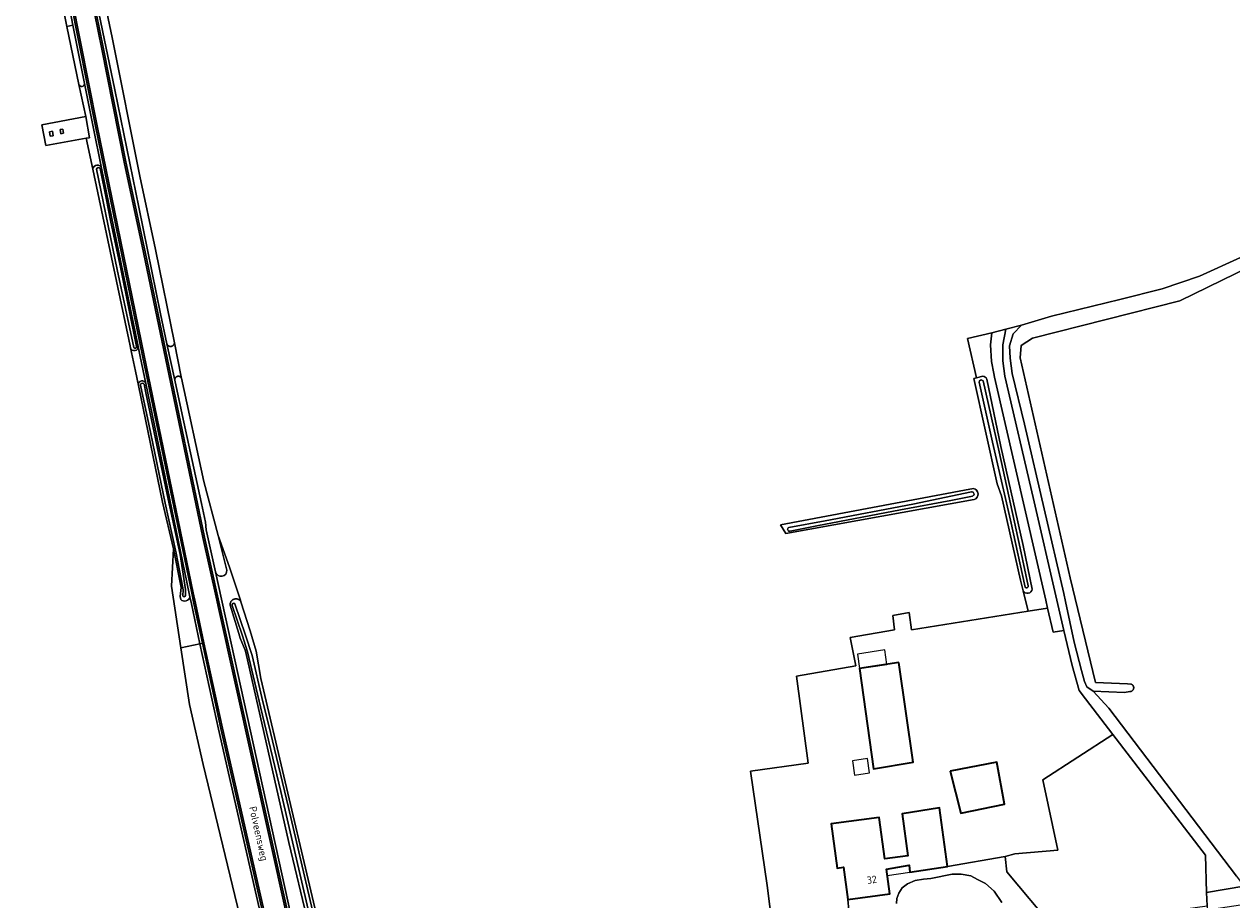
# Model space of a CAD drawing. Extents: x 199200 to 204075, y 460125 to 464703.
# Tile 139 of 174: x 202944 to 203236, y 462927 to 463139. Entities that reach past the tile are written whole.
import ezdxf
from ezdxf.enums import TextEntityAlignment as Align

# ---------------------------------------------------------------- set-up
doc = ezdxf.new("R2010")
doc.units = 0
for name, color, linetype, lineweight in [('B-WE-GR-BOS_LOOF-GV', 40, 'Continuous', 13), ('B-WE-GR-GRAS-GV', 60, 'Continuous', 13), ('B-WE-GR-HOUTWAL-GV', 40, 'Continuous', 13), ('B-WE-OG-BEBOUWING-GV', 7, 'Continuous', 35), ('B-WE-OG-BEBOUWING-T18', 10, 'Continuous', 18), ('B-WE-OG-BEBOUWING_LAGE TRAFO-GV', 7, 'Continuous', 18), ('B-WE-OG-BEBOUWING_LUIFEL-GV', 7, 'Continuous', 18), ('B-WE-OG-TERREIN_CULTUURSCHEIDING-GV', 7, 'Continuous', 18), ('B-WE-OG-TERREIN_ERF-GV', 7, 'Continuous', 18), ('B-WE-OG-TERREIN_ONBEGROEID-GV', 7, 'Continuous', 18), ('B-WE-OG-TOPOGRAFIE-T18', 10, 'Continuous', 18), ('B-WE-OG-WATER_GREPPEL-GV', 160, 'Continuous', 18), ('B-WE-OG-WATER_SLOOT-GV', 120, 'Continuous', 18), ('B-WE-OG-WEG-GV', 7, 'Continuous', 18), ('B-WE-VH-VERHARDING_ASFALT-GV', 252, 'Continuous', 18), ('B-WE-VH-VERHARDING_BETONSTRAATSTEEN-GV', 252, 'Continuous', 18), ('B-WE-VH-VERHARDING_GRASBETONSTEEN-GV', 70, 'Continuous', 18)]:
    doc.layers.add(name, color=color, linetype=linetype, lineweight=lineweight)
doc.styles.add('NLCS-ISO-M1000-T18', font='NLCS-ISO.ttf', dxfattribs={"height": 1.8})

msp = doc.modelspace()

# ---------------------------------------------------------------- linework, layer by layer
at = {"layer": 'B-WE-GR-BOS_LOOF-GV', "flags": 128}
for points in [[(202990.712, 462968.814), (202986.258, 462989.468), (202981.634, 462988.474), (202983.731, 462974.757), (202987.069, 462960.216), (203005.989, 462881.814), (203006.971, 462881.965), (203008.449, 462882.888), (203008.972, 462884.302), (203009.422, 462886.611), (203009.534, 462888.282), (203006.575, 462900.041), (203003.025, 462914.932)], [(203181.156, 462937.978), (203181.531, 462934.221), (203192.758, 462920.859), (203203.135, 462922.293), (203230.008, 462926.008), (203229.902, 462929.238), (203229.604, 462938.28), (203207.18, 462967.505), (203190.282, 462956.499), (203193.877, 462939.499), (203183.476, 462938.646)]]:
    msp.add_lwpolyline(points, close=True, dxfattribs=at)
at = {"layer": 'B-WE-GR-GRAS-GV', "flags": 128}
for points in [[(202959.948, 463160.407), (202965.003, 463136.19), (202971.719, 463102.675), (202975.488, 463084.859), (202980.063, 463062.276), (202981.732, 463054.037), (202981.797, 463053.736), (202987.191, 463028.7), (202990.678, 463015.641), (202993.388, 463008.011), (202996.061, 463000), (202996.184, 462999.611), (202998.422, 462992.558), (202999.872, 462987.635), (203000.984, 462981.093), (203018.627, 462906.024)], [(203005.989, 462881.814), (202987.069, 462960.216), (202983.731, 462974.757), (202981.634, 462988.474), (202979.355, 463003.38), (202979.872, 463012.482), (202977.178, 463023.702), (202971.359, 463051.99), (202970.646, 463055.455), (202969.454, 463061.09), (202969.351, 463061.578), (202960.356, 463104.3), (202958.729, 463111.822), (202948.932, 463110.1), (202947.989, 463115.107), (202958.594, 463117.071), (202956.964, 463124.86), (202954.032, 463138.877), (202952.873, 463144.414)], [(203287.569, 463103.792), (203223.407, 463072.501), (203187.756, 463063.419), (203185.045, 463061.657), (203184.775, 463058.675), (203196.839, 463005.402), (203203.049, 462980.082), (203210.715, 462979.774), (203211.585, 462979.704), (203211.618, 462979.694), (203211.676, 462979.673), (203211.731, 462979.648), (203211.785, 462979.62), (203211.837, 462979.588), (203211.887, 462979.553), (203211.935, 462979.514), (203211.98, 462979.473), (203212.022, 462979.429), (203212.061, 462979.382), (203212.097, 462979.332), (203212.129, 462979.281), (203212.158, 462979.227), (203212.184, 462979.172), (203212.206, 462979.115), (203212.224, 462979.056), (203212.238, 462978.997), (203212.248, 462978.937), (203212.255, 462978.876), (203212.257, 462978.815), (203212.255, 462978.754), (203212.25, 462978.693), (203212.24, 462978.633), (203212.227, 462978.574), (203212.209, 462978.515), (203212.188, 462978.458), (203212.163, 462978.402), (203212.135, 462978.348), (203212.103, 462978.296), (203212.067, 462978.246), (203212.029, 462978.199), (203211.987, 462978.154), (203211.943, 462978.112), (203211.896, 462978.073), (203211.847, 462978.038), (203211.795, 462978.005), (203211.741, 462977.976), (203211.686, 462977.951), (203211.629, 462977.929), (203211.318, 462977.878), (203210.047, 462977.671), (203202.461, 462977.976), (203206.237, 462973.84), (203237.102, 462933.187)], [(203125.411, 462916.376), (203123.509, 462930.955), (203119.539, 462958.655), (203133.481, 462960.594), (203130.631, 462981.632), (203145.019, 462984.14), (203143.611, 462990.979), (203154.327, 462992.831), (203153.93, 462996.27), (203157.899, 462997.064), (203158.49, 462992.822), (203186.693, 462997.326), (203185.488, 463002.292), (203184.861, 463004.875), (203180.231, 463025.248), (203179.172, 463028.158), (203173.537, 463053.702), (203174.175, 463053.862), (203172.017, 463063.384), (203177.878, 463064.686), (203181.338, 463065.586), (203185.079, 463066.559), (203192.329, 463068.724), (203208.874, 463072.789), (203219.16, 463075.411), (203228.149, 463078.432), (203238.075, 463082.991)], [(203237.102, 462933.187), (203206.237, 462973.84), (203202.461, 462977.976), (203200.897, 462979.038), (203200.363, 462980.349), (203199.602, 462983.004), (203197.839, 462989.867), (203195.786, 462999.708), (203195.384, 463001.597), (203190.589, 463022.118), (203185.857, 463042.608), (203182.807, 463054.9), (203182.364, 463058.597), (203182.185, 463061.607), (203183.113, 463064.514), (203185.079, 463066.559), (203181.338, 463065.586), (203180.542, 463061.789), (203180.586, 463057.929), (203181.048, 463054.239), (203187.942, 463024.858), (203193.684, 463000), (203195.367, 462992.715), (203197.332, 462984.212), (203199.032, 462978.124), (203200.567, 462976.123), (203207.18, 462967.505), (203229.604, 462938.28), (203229.902, 462929.238), (203238.927, 462930.784)], [(203173.614, 463024.368), (203128.048, 463016.185), (203126.756, 463018.284), (203171.319, 463026.68), (203173.458, 463027.083)]]:
    msp.add_lwpolyline(points, dxfattribs=at)
for points in [[(202958.594, 463117.071), (202947.989, 463115.107), (202948.932, 463110.1), (202958.729, 463111.822), (202959.537, 463111.964)], [(202949.995, 463112.317), (202949.828, 463113.385), (202950.592, 463113.504), (202950.758, 463112.436)], [(202953.053, 463114.047), (202953.242, 463113.025), (202952.621, 463112.91), (202952.432, 463113.932)]]:
    msp.add_lwpolyline(points, close=True, dxfattribs=at)
at = {"layer": 'B-WE-GR-GRAS-GV'}
msp.add_lwpolyline([(203173.458, 463027.083, -0.7748319), (203173.614, 463024.368)], format="xyb", dxfattribs=at)
at = {"layer": 'B-WE-GR-HOUTWAL-GV', "flags": 128}
for points in [[(203186.693, 462997.326), (203191.423, 462998.082), (203190.982, 463000), (203178.566, 463053.97), (203178.387, 463054.916), (203177.838, 463057.823), (203177.563, 463061.786), (203177.878, 463064.686), (203172.017, 463063.384), (203174.175, 463053.862), (203175.715, 463054.247)], [(203176.703, 463053.531), (203180.101, 463037.194), (203185.485, 463013.246), (203187.667, 463002.702)], [(203185.488, 463002.292), (203186.693, 462997.326)]]:
    msp.add_lwpolyline(points, dxfattribs=at)
at = {"layer": 'B-WE-GR-HOUTWAL-GV'}
for points in [[(203175.715, 463054.247, -0.2597054), (203176.703, 463053.531)], [(203187.667, 463002.702, -0.7353306), (203185.488, 463002.292)]]:
    msp.add_lwpolyline(points, format="xyb", dxfattribs=at)
at = {"layer": 'B-WE-OG-BEBOUWING-GV', "flags": 128}
for points in [[(203155.406, 462984.897), (203145.891, 462983.491), (203149.307, 462959.214), (203158.901, 462960.813)], [(203167.85, 462958.666), (203170.43, 462948.479), (203181.019, 462950.67), (203179.125, 462960.778)], [(203143.078, 462927.557), (203153.218, 462928.951), (203152.398, 462934.92), (203157.886, 462935.849), (203158.109, 462934.183), (203167.193, 462935.552), (203165.277, 462949.746), (203156.22, 462948.309), (203157.58, 462938.14), (203152.059, 462937.38), (203150.677, 462947.438), (203139.058, 462945.841), (203140.523, 462935.185), (203142.002, 462935.388)]]:
    msp.add_lwpolyline(points, close=True, dxfattribs=at)
at = {"layer": 'B-WE-OG-BEBOUWING_LAGE TRAFO-GV', "flags": 128}
for points in [[(202949.995, 463112.317), (202950.758, 463112.436), (202950.592, 463113.504), (202949.828, 463113.385)], [(202953.053, 463114.047), (202952.432, 463113.932), (202952.621, 463112.91), (202953.242, 463113.025)]]:
    msp.add_lwpolyline(points, close=True, dxfattribs=at)
at = {"layer": 'B-WE-OG-BEBOUWING_LUIFEL-GV', "flags": 128}
for points in [[(203145.891, 462983.491), (203152.521, 462984.471), (203152.005, 462987.958), (203145.376, 462986.979)], [(203144.647, 462957.678), (203148.311, 462958.193), (203147.823, 462961.659), (203144.159, 462961.144)], [(203152.398, 462934.92), (203152.613, 462933.352), (203158.109, 462934.183), (203157.886, 462935.849)]]:
    msp.add_lwpolyline(points, close=True, dxfattribs=at)
at = {"layer": 'B-WE-OG-TERREIN_CULTUURSCHEIDING-GV', "flags": 128}
for points in [[(202944.371, 463189.535), (202943.704, 463189.343), (202944.01, 463187.987), (202944.913, 463188.198), (202947.147, 463178.296), (202948.894, 463169.864), (202954.108, 463144.701), (202952.873, 463144.414), (202954.032, 463138.877), (202955.521, 463139.157), (202954.41, 463144.771), (202954.316, 463145.244), (202950.722, 463163.462), (202949.053, 463171.884), (202946.717, 463181.949), (202944.725, 463189.637), (202944.674, 463189.622)], [(202979.619, 463061.567), (202979.566, 463061.537), (202979.511, 463061.511), (202979.454, 463061.489), (202979.397, 463061.47), (202979.338, 463061.456), (202979.278, 463061.445), (202979.218, 463061.438), (202979.157, 463061.435), (202979.096, 463061.436), (202979.036, 463061.441), (202978.976, 463061.45), (202978.916, 463061.464), (202978.858, 463061.48), (202978.801, 463061.501), (202978.745, 463061.526), (202978.692, 463061.554), (202978.64, 463061.585), (202978.59, 463061.62), (202978.543, 463061.658), (202978.498, 463061.699), (202978.456, 463061.743), (202978.417, 463061.79), (202978.381, 463061.839), (202978.349, 463061.89), (202978.32, 463061.944), (202978.294, 463061.999), (202978.273, 463062.055), (202980.177, 463053.24), (202980.17, 463053.298), (202980.168, 463053.357), (202980.169, 463053.415), (202980.175, 463053.474), (202980.184, 463053.532), (202980.198, 463053.589), (202980.215, 463053.644), (202980.236, 463053.699), (202980.261, 463053.752), (202980.289, 463053.803), (202980.321, 463053.853), (202980.356, 463053.899), (202980.394, 463053.944), (202980.435, 463053.986), (202980.479, 463054.024), (202980.526, 463054.06), (202980.574, 463054.093), (202980.625, 463054.122), (202980.678, 463054.147), (202980.732, 463054.169), (202980.788, 463054.187), (202980.845, 463054.201), (202980.902, 463054.212), (202980.96, 463054.218), (202981.019, 463054.22), (202981.077, 463054.219), (202981.136, 463054.213), (202981.194, 463054.204), (202981.25, 463054.19), (202981.306, 463054.173), (202981.361, 463054.152), (202981.414, 463054.127), (202981.465, 463054.099), (202981.514, 463054.067), (202981.561, 463054.032), (202981.606, 463053.994), (202981.647, 463053.953), (202981.686, 463053.909), (202981.722, 463053.862), (202981.754, 463053.814), (202981.783, 463053.763), (202981.797, 463053.736), (202981.732, 463054.037), (202980.063, 463062.276), (202980.061, 463062.258), (202980.053, 463062.198), (202980.04, 463062.138), (202980.024, 463062.08), (202980.004, 463062.023), (202979.98, 463061.967), (202979.952, 463061.913), (202979.921, 463061.86), (202979.887, 463061.81), (202979.849, 463061.763), (202979.808, 463061.717), (202979.765, 463061.675), (202979.719, 463061.636), (202979.67, 463061.6)]]:
    msp.add_lwpolyline(points, close=True, dxfattribs=at)
at = {"layer": 'B-WE-OG-TERREIN_CULTUURSCHEIDING-GV'}
for points in [[(202958.312, 463125.058, -0.8916323), (202956.964, 463124.86)], [(202960.356, 463104.3, -0.836667), (202962.444, 463104.549)], [(202971.286, 463061.457, -0.9153984), (202969.454, 463061.09)], [(202971.342, 463052.179, -0.8335291), (202973.138, 463052.486)], [(202992.735, 463007.318, -0.9593942), (202990.053, 463006.837)], [(202983.82, 463000.84, -0.5996138), (202981.59, 463000.167)]]:
    msp.add_lwpolyline(points, format="xyb", dxfattribs=at)
at = {"layer": 'B-WE-OG-TERREIN_CULTUURSCHEIDING-GV', "flags": 128}
for points in [[(202956.964, 463124.86), (202958.594, 463117.071), (202959.537, 463111.964), (202958.729, 463111.822), (202960.356, 463104.3)], [(202962.444, 463104.549), (202960.379, 463114.615), (202958.312, 463125.058)], [(202969.454, 463061.09), (202970.646, 463055.455), (202971.359, 463051.99), (202971.342, 463052.179)], [(202973.138, 463052.486), (202971.787, 463059.017), (202971.286, 463061.457)], [(203017.312, 462901.632), (203007.731, 462941.334), (202997.357, 462987.319), (202997.221, 462987.922), (202995.955, 462990.84), (202995.791, 462991.386), (202995.632, 462991.916), (202993.561, 462998.815), (202993.56, 462998.824), (202993.556, 462998.898), (202993.555, 462998.973), (202993.559, 462999.048), (202993.567, 462999.122), (202993.578, 462999.196), (202993.594, 462999.27), (202993.614, 462999.342), (202993.637, 462999.413), (202993.664, 462999.483), (202993.695, 462999.551), (202993.729, 462999.617), (202993.767, 462999.682), (202993.808, 462999.744), (202993.853, 462999.804), (202993.901, 462999.862), (202993.951, 462999.917), (202994.005, 462999.969), (202994.061, 463000.019), (202994.12, 463000.065), (202994.181, 463000.108), (202994.245, 463000.147), (202994.31, 463000.184), (202994.378, 463000.216), (202994.447, 463000.245), (202994.517, 463000.271), (202994.589, 463000.292), (202994.661, 463000.31), (202994.735, 463000.324), (202994.809, 463000.333), (202994.884, 463000.339), (202994.959, 463000.341), (202995.033, 463000.339), (202995.108, 463000.333), (202995.182, 463000.322), (202995.256, 463000.308), (202995.328, 463000.29), (202995.4, 463000.269), (202995.47, 463000.243), (202995.539, 463000.213), (202995.606, 463000.18), (202995.671, 463000.144), (202995.735, 463000.104), (202995.796, 463000.061), (202995.854, 463000.014), (202995.91, 462999.965), (202995.964, 462999.912), (202996.014, 462999.857), (202996.062, 462999.799), (202996.106, 462999.739), (202996.147, 462999.676), (202996.184, 462999.611), (202996.061, 463000), (202993.388, 463008.011), (202990.678, 463015.641), (202992.735, 463007.318)], [(202981.445, 463000.871), (202981.745, 463003.061), (202979.872, 463012.482), (202979.355, 463003.38), (202981.634, 462988.474), (202986.258, 462989.468), (202986.256, 462989.477), (202984.178, 462999.107), (202983.82, 463000.84)], [(202990.053, 463006.837), (203012.2, 462905.88)], [(202981.59, 463000.167), (202981.445, 463000.871)], [(203237.102, 462933.187), (203238.927, 462930.784), (203229.902, 462929.238), (203230.008, 462926.008), (203230.038, 462925.092), (203245.589, 462927.403), (203244.51, 462931.723), (203244.49, 462931.804)]]:
    msp.add_lwpolyline(points, dxfattribs=at)
at = {"layer": 'B-WE-OG-TERREIN_ERF-GV', "flags": 128}
for points in [[(203143.32, 462924.944), (203143.078, 462927.557), (203142.002, 462935.388), (203140.523, 462935.185), (203139.058, 462945.841), (203150.677, 462947.438), (203152.059, 462937.38), (203157.58, 462938.14), (203156.22, 462948.309), (203165.277, 462949.746), (203167.193, 462935.552), (203181.156, 462937.978), (203183.476, 462938.646), (203193.877, 462939.499), (203190.282, 462956.499), (203207.18, 462967.505), (203200.567, 462976.123), (203199.032, 462978.124), (203197.332, 462984.212), (203195.367, 462992.715), (203192.76, 462992.272), (203191.423, 462998.082), (203186.693, 462997.326), (203158.49, 462992.822), (203157.899, 462997.064), (203153.93, 462996.27), (203154.327, 462992.831), (203143.611, 462990.979), (203145.019, 462984.14), (203130.631, 462981.632), (203133.481, 462960.594), (203119.539, 462958.655), (203123.509, 462930.955), (203125.411, 462916.376)], [(203180.316, 462926.867), (203178.487, 462929.559), (203176.371, 462931.413), (203174.46, 462932.397), (203172.81, 462933.331), (203170.527, 462933.682), (203168.286, 462933.667), (203163.146, 462932.66), (203161.418, 462932.446), (203159.357, 462932.156), (203157.491, 462931.358), (203156.241, 462930.388), (203155.396, 462929.094), (203154.885, 462927.843), (203154.865, 462926.56)]]:
    msp.add_lwpolyline(points, dxfattribs=at)
for points in [[(203155.406, 462984.897), (203158.901, 462960.813), (203149.307, 462959.214), (203145.891, 462983.491)], [(203167.85, 462958.666), (203179.125, 462960.778), (203181.019, 462950.67), (203170.43, 462948.479)]]:
    msp.add_lwpolyline(points, close=True, dxfattribs=at)
at = {"layer": 'B-WE-OG-TERREIN_ONBEGROEID-GV', "flags": 128}
msp.add_lwpolyline([(203195.367, 462992.715), (203193.684, 463000), (203187.942, 463024.858), (203181.048, 463054.239), (203180.586, 463057.929), (203180.542, 463061.789), (203181.338, 463065.586), (203177.878, 463064.686), (203177.563, 463061.786), (203177.838, 463057.823), (203178.387, 463054.916), (203178.566, 463053.97), (203190.982, 463000), (203191.423, 462998.082), (203192.76, 462992.272)], close=True, dxfattribs=at)
at = {"layer": 'B-WE-OG-WATER_GREPPEL-GV', "flags": 128}
for points in [[(202958.312, 463125.058), (202955.521, 463139.157), (202954.032, 463138.877), (202956.964, 463124.86)], [(202961.237, 463104.314), (202966.227, 463080.034), (202970.28, 463061.156)], [(202964.612, 463091.929), (202963.65, 463096.925), (202962.085, 463104.518)], [(203238.075, 463082.991), (203228.149, 463078.432), (203219.16, 463075.411), (203208.874, 463072.789), (203192.329, 463068.724), (203185.079, 463066.559), (203183.113, 463064.514), (203182.185, 463061.607), (203182.364, 463058.597), (203182.807, 463054.9), (203185.857, 463042.608), (203190.589, 463022.118), (203195.384, 463001.597), (203195.786, 462999.708), (203197.839, 462989.867), (203199.602, 462983.004), (203200.363, 462980.349), (203200.897, 462979.038), (203202.461, 462977.976), (203210.047, 462977.671), (203211.318, 462977.878), (203211.629, 462977.929), (203211.686, 462977.951), (203211.741, 462977.976), (203211.795, 462978.005), (203211.847, 462978.038), (203211.896, 462978.073), (203211.943, 462978.112), (203211.987, 462978.154), (203212.029, 462978.199), (203212.067, 462978.246), (203212.103, 462978.296), (203212.135, 462978.348), (203212.163, 462978.402), (203212.188, 462978.458), (203212.209, 462978.515), (203212.227, 462978.574), (203212.24, 462978.633), (203212.25, 462978.693), (203212.255, 462978.754), (203212.257, 462978.815), (203212.255, 462978.876), (203212.248, 462978.937), (203212.238, 462978.997), (203212.224, 462979.056), (203212.206, 462979.115), (203212.184, 462979.172), (203212.158, 462979.227), (203212.129, 462979.281), (203212.097, 462979.332), (203212.061, 462979.382), (203212.022, 462979.429), (203211.98, 462979.473), (203211.935, 462979.514), (203211.887, 462979.553), (203211.837, 462979.588), (203211.785, 462979.62), (203211.731, 462979.648), (203211.676, 462979.673), (203211.618, 462979.694), (203211.585, 462979.704), (203210.715, 462979.774), (203203.049, 462980.082), (203196.839, 463005.402), (203184.775, 463058.675), (203185.045, 463061.657), (203187.756, 463063.419), (203223.407, 463072.501), (203287.569, 463103.792)], [(202970.915, 463061.454), (202967.127, 463080.192), (202964.612, 463091.929)], [(202971.877, 463052.081), (202973.89, 463042.582), (202977.86, 463023.528), (202980.476, 463011.418), (202982.141, 463003.019), (202982.177, 463002.424), (202982.109, 463001.139)], [(202982.725, 463001.138), (202982.782, 463001.989), (202982.748, 463002.626), (202981.443, 463011.039), (202978.594, 463024.442), (202973.152, 463050.177), (202972.763, 463052.26)], [(203174.863, 463052.79), (203178.054, 463038.282), (203182.457, 463019.375), (203185.965, 463003.151)], [(203186.731, 463003.509), (203184.813, 463012.61), (203179.718, 463035.95), (203175.788, 463053.103)], [(203172.997, 463026.253), (203158.758, 463023.269), (203137.605, 463019.251), (203128.824, 463017.614)], [(203129.07, 463016.697), (203135.577, 463017.99), (203155.793, 463021.877), (203167.962, 463024.105), (203173.242, 463025.22)]]:
    msp.add_lwpolyline(points, dxfattribs=at)
at = {"layer": 'B-WE-OG-WATER_GREPPEL-GV'}
for points in [[(202956.964, 463124.86, 0.8916323), (202958.312, 463125.058)], [(202962.085, 463104.518, 0.7263645), (202961.237, 463104.314)], [(202970.28, 463061.156, 0.8361882), (202970.915, 463061.454)], [(202972.763, 463052.26, 0.8520277), (202971.877, 463052.081)], [(203175.788, 463053.103, 0.7377237), (203174.863, 463052.79)], [(203173.242, 463025.22, 0.9172708), (203172.997, 463026.253)], [(203128.824, 463017.614, 0.9619384), (203129.07, 463016.697)], [(202982.109, 463001.139, 0.9237), (202982.725, 463001.138)], [(203185.965, 463003.151, 0.8498168), (203186.731, 463003.509)]]:
    msp.add_lwpolyline(points, format="xyb", dxfattribs=at)
at = {"layer": 'B-WE-OG-WATER_SLOOT-GV', "flags": 128}
for points in [[(202961.402, 463144.085), (202965.642, 463123.562), (202971.441, 463095.107), (202976.695, 463069.359), (202978.273, 463062.055), (202978.294, 463061.999), (202978.32, 463061.944), (202978.349, 463061.89), (202978.381, 463061.839), (202978.417, 463061.79), (202978.456, 463061.743), (202978.498, 463061.699), (202978.543, 463061.658), (202978.59, 463061.62), (202978.64, 463061.585), (202978.692, 463061.554), (202978.745, 463061.526), (202978.801, 463061.501), (202978.858, 463061.48), (202978.916, 463061.464), (202978.976, 463061.45), (202979.036, 463061.441), (202979.096, 463061.436), (202979.157, 463061.435), (202979.218, 463061.438), (202979.278, 463061.445), (202979.338, 463061.456), (202979.397, 463061.47), (202979.454, 463061.489), (202979.511, 463061.511), (202979.566, 463061.537), (202979.619, 463061.567), (202979.67, 463061.6), (202979.719, 463061.636), (202979.765, 463061.675), (202979.808, 463061.717), (202979.849, 463061.763), (202979.887, 463061.81), (202979.921, 463061.86), (202979.952, 463061.913), (202979.98, 463061.967), (202980.004, 463062.023), (202980.024, 463062.08), (202980.04, 463062.138), (202980.053, 463062.198), (202980.061, 463062.258), (202980.063, 463062.276), (202975.488, 463084.859), (202971.719, 463102.675), (202965.003, 463136.19), (202959.948, 463160.407)], [(202960.356, 463104.3), (202969.351, 463061.578), (202969.454, 463061.09)], [(202970.28, 463061.156), (202966.227, 463080.034), (202961.237, 463104.314)], [(202962.085, 463104.518), (202963.65, 463096.925)], [(202971.286, 463061.457), (202962.444, 463104.549)], [(202963.65, 463096.925), (202964.612, 463091.929), (202967.127, 463080.192), (202970.915, 463061.454)], [(202980.261, 463053.752), (202980.236, 463053.699), (202980.215, 463053.644), (202980.198, 463053.589), (202980.184, 463053.532), (202980.175, 463053.474), (202980.169, 463053.415), (202980.168, 463053.357), (202980.17, 463053.298), (202980.177, 463053.24), (202981.961, 463044.98), (202985.171, 463030.073), (202986.601, 463023.433), (202987.57, 463018.933), (202987.773, 463017.051), (202990.053, 463006.837)], [(202992.735, 463007.318), (202990.678, 463015.641), (202987.191, 463028.7), (202981.797, 463053.736), (202981.783, 463053.763), (202981.754, 463053.814), (202981.722, 463053.862), (202981.686, 463053.909), (202981.647, 463053.953), (202981.606, 463053.994), (202981.561, 463054.032), (202981.514, 463054.067), (202981.465, 463054.099), (202981.414, 463054.127), (202981.361, 463054.152), (202981.306, 463054.173), (202981.25, 463054.19), (202981.194, 463054.204), (202981.136, 463054.213), (202981.077, 463054.219), (202981.019, 463054.22), (202980.96, 463054.218), (202980.902, 463054.212), (202980.845, 463054.201), (202980.788, 463054.187), (202980.732, 463054.169), (202980.678, 463054.147), (202980.625, 463054.122), (202980.574, 463054.093), (202980.526, 463054.06), (202980.479, 463054.024), (202980.435, 463053.986), (202980.394, 463053.944), (202980.356, 463053.899), (202980.321, 463053.853), (202980.289, 463053.803), (202980.261, 463053.752)], [(203175.715, 463054.247), (203174.175, 463053.862), (203173.537, 463053.702), (203179.172, 463028.158), (203180.231, 463025.248), (203184.861, 463004.875), (203185.488, 463002.292)], [(203187.667, 463002.702), (203185.485, 463013.246), (203180.101, 463037.194), (203176.703, 463053.531)], [(202971.342, 463052.179), (202971.359, 463051.99), (202977.178, 463023.702)], [(202982.109, 463001.139), (202982.177, 463002.424), (202982.141, 463003.019), (202980.476, 463011.418), (202977.86, 463023.528), (202973.89, 463042.582), (202971.877, 463052.081)], [(202972.763, 463052.26), (202973.152, 463050.177), (202978.594, 463024.442), (202981.443, 463011.039), (202982.748, 463002.626), (202982.782, 463001.989), (202982.725, 463001.138)], [(202983.82, 463000.84), (202983.662, 463001.611), (202973.138, 463052.486)], [(203185.965, 463003.151), (203182.457, 463019.375), (203178.054, 463038.282), (203174.863, 463052.79)], [(203175.788, 463053.103), (203179.718, 463035.95), (203184.813, 463012.61), (203186.731, 463003.509)], [(203173.458, 463027.083), (203171.319, 463026.68), (203126.756, 463018.284), (203128.048, 463016.185), (203173.614, 463024.368)], [(203128.824, 463017.614), (203137.605, 463019.251), (203158.758, 463023.269), (203172.997, 463026.253)], [(203173.242, 463025.22), (203167.962, 463024.105), (203155.793, 463021.877), (203135.577, 463017.99), (203129.07, 463016.697)], [(202977.178, 463023.702), (202979.872, 463012.482), (202981.745, 463003.061), (202981.445, 463000.871), (202981.59, 463000.167)], [(203018.627, 462906.024), (203000.984, 462981.093), (202999.872, 462987.635), (202998.422, 462992.558), (202996.184, 462999.611), (202996.147, 462999.676), (202996.106, 462999.739), (202996.062, 462999.799), (202996.014, 462999.857), (202995.964, 462999.912), (202995.91, 462999.965), (202995.854, 463000.014), (202995.796, 463000.061), (202995.735, 463000.104), (202995.671, 463000.144), (202995.606, 463000.18), (202995.539, 463000.213), (202995.47, 463000.243), (202995.4, 463000.269), (202995.328, 463000.29), (202995.256, 463000.308), (202995.182, 463000.322), (202995.108, 463000.333), (202995.033, 463000.339), (202994.959, 463000.341), (202994.884, 463000.339), (202994.809, 463000.333), (202994.735, 463000.324), (202994.661, 463000.31), (202994.589, 463000.292), (202994.517, 463000.271), (202994.447, 463000.245), (202994.378, 463000.216), (202994.31, 463000.184), (202994.245, 463000.147), (202994.181, 463000.108), (202994.12, 463000.065), (202994.061, 463000.019), (202994.005, 462999.969), (202993.951, 462999.917), (202993.901, 462999.862), (202993.853, 462999.804), (202993.808, 462999.744), (202993.767, 462999.682), (202993.729, 462999.617), (202993.695, 462999.551), (202993.664, 462999.483), (202993.637, 462999.413), (202993.614, 462999.342), (202993.594, 462999.27), (202993.578, 462999.196), (202993.567, 462999.122), (202993.559, 462999.048), (202993.555, 462998.973), (202993.556, 462998.898), (202993.56, 462998.824), (202993.561, 462998.815), (202995.632, 462991.916), (202995.791, 462991.386), (202995.955, 462990.84), (202997.221, 462987.922), (202997.357, 462987.319), (203007.731, 462941.334), (203017.312, 462901.632)], [(203017.58, 462902.961), (203012.415, 462925.136), (203005.828, 462953.703), (203000.903, 462974.227), (202997.766, 462987.514), (202996.439, 462991.63), (202994.076, 462998.715)], [(202994.076, 462998.715), (202996.439, 462991.63), (202997.766, 462987.514), (203000.903, 462974.227), (203005.828, 462953.703), (203012.415, 462925.136), (203017.58, 462902.961)], [(202994.732, 462999.135), (202997.255, 462991.552), (202998.92, 462986.63), (203001.191, 462976.431), (203003.32, 462968.005), (203007.714, 462949.824), (203016.028, 462914.168), (203018.756, 462902.385)], [(203003.32, 462968.005), (203001.191, 462976.431), (202998.92, 462986.63), (202997.255, 462991.552), (202994.732, 462999.135)], [(203018.756, 462902.385), (203016.028, 462914.168), (203007.714, 462949.824), (203003.32, 462968.005)]]:
    msp.add_lwpolyline(points, dxfattribs=at)
at = {"layer": 'B-WE-OG-WATER_SLOOT-GV'}
for points in [[(202962.444, 463104.549, 0.836667), (202960.356, 463104.3)], [(202961.237, 463104.314, -0.7263645), (202962.085, 463104.518)], [(202969.454, 463061.09, 0.9153984), (202971.286, 463061.457)], [(202970.915, 463061.454, -0.8361882), (202970.28, 463061.156)], [(203176.703, 463053.531, 0.2597054), (203175.715, 463054.247)], [(202973.138, 463052.486, 0.8335291), (202971.342, 463052.179)], [(202971.877, 463052.081, -0.8520277), (202972.763, 463052.26)], [(203174.863, 463052.79, -0.7377237), (203175.788, 463053.103)], [(203173.614, 463024.368, 0.7748319), (203173.458, 463027.083)], [(203172.997, 463026.253, -0.9172708), (203173.242, 463025.22)], [(203129.07, 463016.697, -0.9619384), (203128.824, 463017.614)], [(202990.053, 463006.837, 0.9593942), (202992.735, 463007.318)], [(202981.59, 463000.167, 0.5996138), (202983.82, 463000.84)], [(202982.725, 463001.138, -0.9237), (202982.109, 463001.139)], [(203185.488, 463002.292, 0.7353306), (203187.667, 463002.702)], [(203186.731, 463003.509, -0.8498168), (203185.965, 463003.151)], [(202994.076, 462998.715, -0.8968068), (202994.732, 462999.135)], [(202994.732, 462999.135, 0.8968068), (202994.076, 462998.715)]]:
    msp.add_lwpolyline(points, format="xyb", dxfattribs=at)
at = {"layer": 'B-WE-OG-WEG-GV', "flags": 128}
for points in [[(202949.64, 463172.01), (202951.311, 463163.578), (202954.905, 463145.36), (202960.967, 463114.734), (202972.374, 463059.138), (202984.249, 463001.732), (202984.765, 462999.23), (202986.843, 462989.604), (202986.845, 462989.594), (202987.231, 462989.677), (202985.151, 462999.311), (202984.633, 463001.815), (202972.767, 463059.225), (202961.365, 463114.825), (202955.294, 463145.443), (202951.701, 463163.671), (202950.024, 463172.109), (202947.695, 463182.175), (202945.691, 463189.915), (202945.302, 463189.803), (202947.3, 463182.093)], [(202990.712, 462968.814), (203003.025, 462914.932), (203006.575, 462900.041), (203009.534, 462888.282), (203009.541, 462888.393), (203009.569, 462888.808), (203009.463, 462890.166), (203009.602, 462890.47), (203007.157, 462900.187), (203003.61, 462915.066), (202991.298, 462968.944), (202986.845, 462989.594), (202986.645, 462989.551), (202986.258, 462989.468)], [(203003.61, 462915.066), (203007.157, 462900.187), (203007.457, 462900.238), (203004, 462915.165), (202991.687, 462969.043), (202987.231, 462989.677), (202986.845, 462989.594), (202991.298, 462968.944)]]:
    msp.add_lwpolyline(points, close=True, dxfattribs=at)
for points in [[(202958.461, 463155.354), (202962.88, 463133.449), (202968.292, 463106.131), (202972.979, 463084.311), (202972.979, 463084.307), (202977.9, 463060.595), (202987.348, 463015.254), (203011.615, 462905.749), (203012.561, 462901.548), (203012.335, 462901.496), (203013.374, 462897.609), (203013.563, 462897.121), (203013.858, 462896.361), (203014.54, 462894.601)], [(202954.41, 463144.771), (202955.521, 463139.157), (202958.312, 463125.058), (202960.379, 463114.615), (202962.444, 463104.549), (202971.286, 463061.457), (202971.787, 463059.017), (202973.138, 463052.486), (202983.662, 463001.611), (202983.82, 463000.84), (202984.178, 462999.107), (202986.256, 462989.477), (202986.258, 462989.468), (202986.645, 462989.551), (202986.845, 462989.594), (202986.843, 462989.604), (202984.765, 462999.23), (202984.249, 463001.732), (202972.374, 463059.138), (202960.967, 463114.734), (202954.905, 463145.36)], [(203012.2, 462905.88), (202990.053, 463006.837), (202987.773, 463017.051), (202987.57, 463018.933), (202986.601, 463023.433), (202985.171, 463030.073), (202981.961, 463044.98), (202980.177, 463053.24), (202978.273, 463062.055), (202976.695, 463069.359), (202971.441, 463095.107), (202965.642, 463123.562), (202961.402, 463144.085)]]:
    msp.add_lwpolyline(points, dxfattribs=at)
at = {"layer": 'B-WE-VH-VERHARDING_ASFALT-GV', "flags": 128}
msp.add_lwpolyline([(202955.294, 463145.443), (202961.365, 463114.825), (202972.767, 463059.225), (202984.633, 463001.815), (202985.151, 462999.311), (202987.231, 462989.677), (202991.687, 462969.043), (203004, 462915.165), (203007.457, 462900.238), (203007.549, 462900.254), (203007.748, 462899.465), (203012.207, 462900.475), (203011.934, 462901.402), (203012.171, 462901.458), (203011.224, 462905.662), (202990.65, 462998.485), (202990.314, 463000), (202986.957, 463015.17), (202977.509, 463060.514), (202972.592, 463084.206), (202967.9, 463106.05), (202962.482, 463133.397), (202958.07, 463155.269)], dxfattribs=at)
at = {"layer": 'B-WE-VH-VERHARDING_BETONSTRAATSTEEN-GV', "flags": 128}
for points in [[(203192.758, 462920.859), (203181.531, 462934.221), (203181.156, 462937.978), (203167.193, 462935.552), (203158.109, 462934.183), (203157.886, 462935.849), (203152.398, 462934.92), (203153.218, 462928.951), (203143.078, 462927.557), (203143.32, 462924.944)], [(203154.865, 462926.56), (203154.885, 462927.843), (203155.396, 462929.094), (203156.241, 462930.388), (203157.491, 462931.358), (203159.357, 462932.156), (203161.418, 462932.446), (203163.146, 462932.66), (203168.286, 462933.667), (203170.527, 462933.682), (203172.81, 462933.331), (203174.46, 462932.397), (203176.371, 462931.413), (203178.487, 462929.559), (203180.316, 462926.867)]]:
    msp.add_lwpolyline(points, dxfattribs=at)
at = {"layer": 'B-WE-VH-VERHARDING_GRASBETONSTEEN-GV', "flags": 128}
msp.add_lwpolyline([(202958.07, 463155.269), (202962.482, 463133.397), (202967.9, 463106.05), (202972.592, 463084.206), (202977.509, 463060.514), (202986.957, 463015.17), (202990.314, 463000), (202990.65, 462998.485), (203011.224, 462905.662), (203012.171, 462901.458), (203012.335, 462901.496), (203012.561, 462901.548), (203011.615, 462905.749), (202987.348, 463015.254), (202977.9, 463060.595), (202972.979, 463084.307), (202972.979, 463084.311), (202968.292, 463106.131), (202962.88, 463133.449), (202958.461, 463155.354)], dxfattribs=at)

# ---------------------------------------------------------------- texts
at = {"layer": 'B-WE-OG-BEBOUWING-T18', "style": 'NLCS-ISO-M1000-T18'}
msp.add_text('32', height=1.8, rotation=8.5, dxfattribs=at).set_placement((203148.875, 462932.348), align=Align.MIDDLE)
at = {"layer": 'B-WE-OG-TOPOGRAFIE-T18', "style": 'NLCS-ISO-M1000-T18'}
msp.add_text('Polveensweg', height=1.8, rotation=282.6, dxfattribs=at).set_placement((203000.194, 462943.452), align=Align.MIDDLE)

doc.saveas('drawing.dxf')
